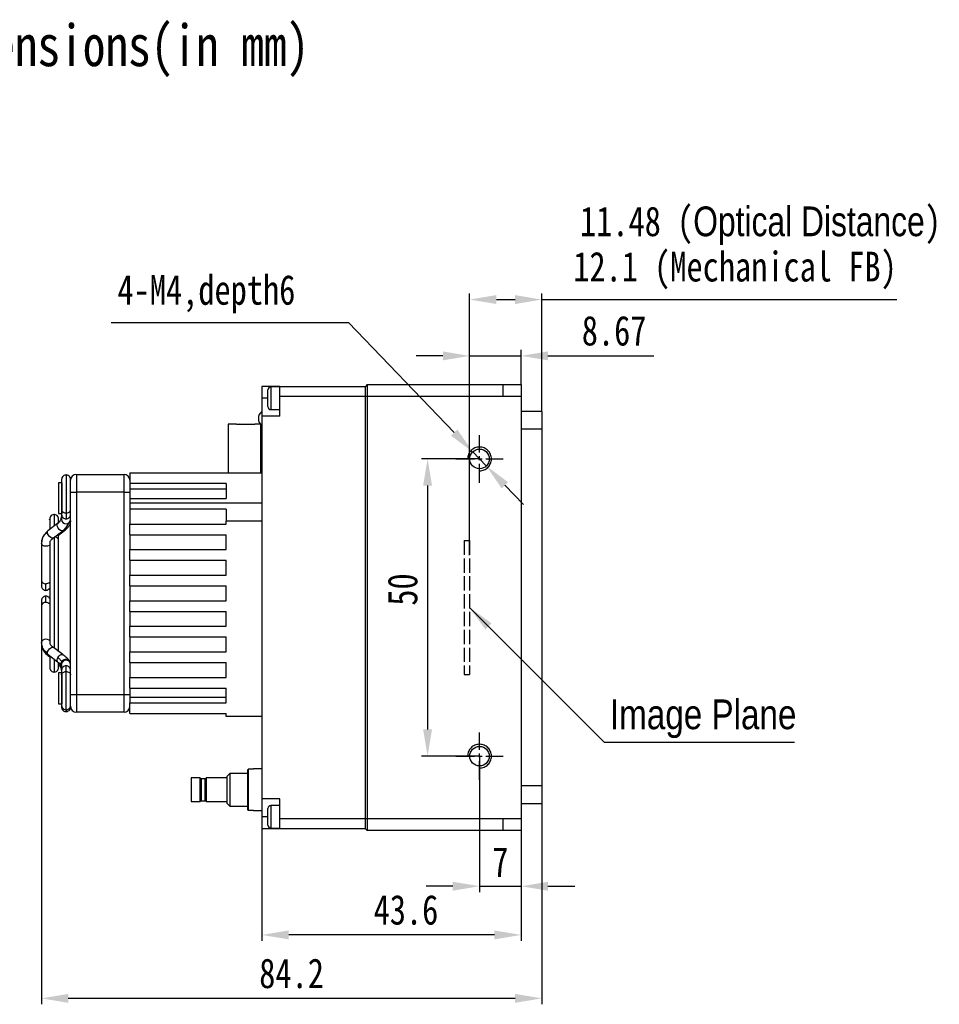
# Model space of a CAD drawing. Header units: millimetres. Extents: x 0 to 14789, y -1912 to 0.
# Tile 3 of 6: x 14552 to 14707, y -1781 to -1616. Entities that reach past the tile are written whole.
import ezdxf

# ---------------------------------------------------------------- set-up
doc = ezdxf.new("R2010")
doc.units = ezdxf.units.MM
for name, pattern in [('ACAD_ISO02W100', [15, 12, -3]), ('CENTER', [50.8, 31.75, -6.35, 6.35, -6.35]), ('CENTER2', [28.575, 19.05, -3.175, 3.175, -3.175])]:
    doc.linetypes.add(name, pattern=pattern)
doc.layers.get('0').update_dxf_attribs({"lineweight": 15})
for name, color, linetype, lineweight in [('粗实线', 7, 'Continuous', 50), ('细实线', 3, 'Continuous', 25), ('细点画线', 1, 'CENTER2', 25), ('细虚线', 2, 'ACAD_ISO02W100', 25)]:
    doc.layers.add(name, color=color, linetype=linetype, lineweight=lineweight)
doc.styles.add('iTek', font='txt', dxfattribs={"width": 0.8, "height": 5})
doc.dimstyles.new('iTek', dxfattribs={"dimscale": 0, "dimtxt": 5, "dimasz": 4.5, "dimexe": 1, "dimexo": 0, "dimgap": 1.5, "dimtad": 1, "dimtoh": 1, "dimdsep": 46, "dimtxsty": 'iTek', "dimcen": 4, "dimclrd": 256, "dimclre": 256, "dimclrt": 256, "dimazin": 2, "dimtfac": 1, "dimtmove": 0, "dimatfit": 3, "dimfxl": 1, "dimlwd": -1, "dimlwe": -1, "dimarcsym": 0})

# ---------------------------------------------------------------- blocks, each defined once
blk = doc.blocks.new('*D344')
at = {"layer": 'Defpoints', "color": 0, "linetype": 'CENTER'}
for p in [(14629.4, -1689.5), (14620.66, -1739.5), (14629.4, -1739.5)]:
    blk.add_point(p, dxfattribs=at)
at = {"layer": '细实线'}
for p, q in [((14629.4, -1689.5), (14619.66, -1689.5)), ((14620.66, -1694), (14620.66, -1735)), ((14629.4, -1739.5), (14619.66, -1739.5))]:
    blk.add_line(p, q, dxfattribs=at)
at = {"layer": '细实线', "linetype": 'CENTER'}
for points in [[(14619.91, -1694), (14621.41, -1694), (14620.66, -1689.5)], [(14619.91, -1735), (14621.41, -1735), (14620.66, -1739.5)]]:
    blk.add_solid(points, dxfattribs=at)
at = {"layer": '细实线', "linetype": 'CENTER', "insert": (14616.48, -1711.47), "char_height": 5, "attachment_point": 5, "rotation": 90, "style": 'iTek'}
blk.add_mtext('50', dxfattribs=at)
blk = doc.blocks.new('*D347')
at = {"layer": 'Defpoints', "color": 0, "linetype": 'CENTER'}
for p in [(14636.4, -1672.17), (14636.4, -1677), (14627.73, -1705.71)]:
    blk.add_point(p, dxfattribs=at)
at = {"layer": '细实线'}
for p, q in [((14623.23, -1672.17), (14618.73, -1672.17)), ((14627.73, -1705.71), (14627.73, -1671.17)), ((14627.73, -1672.17), (14636.4, -1672.17)), ((14636.4, -1677), (14636.4, -1671.17)), ((14640.9, -1672.17), (14658.69, -1672.17))]:
    blk.add_line(p, q, dxfattribs=at)
at = {"layer": '细实线', "linetype": 'CENTER'}
for points in [[(14623.23, -1671.42), (14623.23, -1672.92), (14627.73, -1672.17)], [(14640.9, -1671.42), (14640.9, -1672.92), (14636.4, -1672.17)]]:
    blk.add_solid(points, dxfattribs=at)
at = {"layer": '细实线', "linetype": 'CENTER', "insert": (14652.04, -1667.97), "char_height": 5, "attachment_point": 5, "style": 'iTek'}
blk.add_mtext('8.67', dxfattribs=at)
blk = doc.blocks.new('*D345')
at = {"layer": 'Defpoints', "color": 0, "linetype": 'CENTER'}
for p in [(14629.4, -1739.5), (14636.4, -1752), (14636.4, -1761.38)]:
    blk.add_point(p, dxfattribs=at)
at = {"layer": '细实线'}
for p, q in [((14629.4, -1739.5), (14629.4, -1762.38)), ((14636.4, -1752), (14636.4, -1762.38)), ((14624.9, -1761.38), (14620.4, -1761.38)), ((14629.4, -1761.38), (14636.4, -1761.38)), ((14640.9, -1761.38), (14645.4, -1761.38))]:
    blk.add_line(p, q, dxfattribs=at)
at = {"layer": '细实线', "linetype": 'CENTER'}
for points in [[(14624.9, -1760.63), (14624.9, -1762.13), (14629.4, -1761.38)], [(14640.9, -1760.63), (14640.9, -1762.13), (14636.4, -1761.38)]]:
    blk.add_solid(points, dxfattribs=at)
at = {"layer": '细实线', "linetype": 'CENTER', "insert": (14632.9, -1757.3), "char_height": 5, "attachment_point": 5, "style": 'iTek'}
blk.add_mtext('7', dxfattribs=at)
blk = doc.blocks.new('*D346')
at = {"layer": 'Defpoints', "color": 0, "linetype": 'CENTER'}
for p in [(14628.25, -1688.31), (14630.54, -1690.69)]:
    blk.add_point(p, dxfattribs=at)
at = {"layer": '细实线'}
for p, q in [((14567.46, -1666.55), (14607.33, -1666.55)), ((14607.33, -1666.55), (14625.13, -1685.07)), ((14630.54, -1690.69), (14628.25, -1688.31)), ((14633.66, -1693.94), (14636.78, -1697.18))]:
    blk.add_line(p, q, dxfattribs=at)
at = {"layer": '细实线', "linetype": 'CENTER'}
for points in [[(14625.67, -1684.55), (14624.59, -1685.59), (14628.25, -1688.31)], [(14634.2, -1693.42), (14633.12, -1694.46), (14630.54, -1690.69)]]:
    blk.add_solid(points, dxfattribs=at)
at = {"layer": '细实线', "linetype": 'CENTER', "insert": (14583.45, -1661.78), "char_height": 5, "attachment_point": 5, "style": 'iTek'}
blk.add_mtext('4-M4,depth6', dxfattribs=at)
blk = doc.blocks.new('*D350')
at = {"layer": 'Defpoints', "color": 0}
for p in [(14639.87, -1662.7), (14639.87, -1681.5), (14627.73, -1703.25)]:
    blk.add_point(p, dxfattribs=at)
at = {"layer": '细实线'}
for p, q in [((14627.73, -1703.25), (14627.73, -1661.7)), ((14632.23, -1662.7), (14635.37, -1662.7)), ((14639.87, -1681.5), (14639.87, -1661.7)), ((14639.87, -1662.7), (14699.61, -1662.7))]:
    blk.add_line(p, q, dxfattribs=at)
for points in [[(14632.23, -1661.95), (14632.23, -1663.45), (14627.73, -1662.7)], [(14635.37, -1661.95), (14635.37, -1663.45), (14639.87, -1662.7)]]:
    blk.add_solid(points, dxfattribs=at)
at = {"layer": '细实线', "insert": (14672.37, -1657.82), "char_height": 5, "attachment_point": 5, "style": 'iTek'}
blk.add_mtext('12.1 (Mechanical FB)', dxfattribs=at)
blk = doc.blocks.new('*D348')
at = {"layer": 'Defpoints', "color": 0}
for p in [(14592.8, -1751.7), (14636.4, -1752), (14592.8, -1769.57)]:
    blk.add_point(p, dxfattribs=at)
at = {"layer": '细实线'}
for p, q in [((14592.8, -1751.7), (14592.8, -1770.57)), ((14636.4, -1752), (14636.4, -1770.57)), ((14631.9, -1769.57), (14597.3, -1769.57))]:
    blk.add_line(p, q, dxfattribs=at)
for points in [[(14597.3, -1768.82), (14597.3, -1770.32), (14592.8, -1769.57)], [(14631.9, -1768.82), (14631.9, -1770.32), (14636.4, -1769.57)]]:
    blk.add_solid(points, dxfattribs=at)
at = {"layer": '细实线', "insert": (14617.02, -1765.38), "char_height": 5, "attachment_point": 5, "style": 'iTek'}
blk.add_mtext('43.6', dxfattribs=at)
blk = doc.blocks.new('*D349')
at = {"layer": 'Defpoints', "color": 0}
for p in [(14555.7, -1714.28), (14639.87, -1747.5), (14555.7, -1780.24)]:
    blk.add_point(p, dxfattribs=at)
at = {"layer": '细实线'}
for p, q in [((14555.7, -1714.28), (14555.7, -1781.24)), ((14639.87, -1747.5), (14639.87, -1781.24)), ((14635.37, -1780.24), (14560.2, -1780.24))]:
    blk.add_line(p, q, dxfattribs=at)
for points in [[(14560.2, -1779.49), (14560.2, -1780.99), (14555.7, -1780.24)], [(14635.37, -1779.49), (14635.37, -1780.99), (14639.87, -1780.24)]]:
    blk.add_solid(points, dxfattribs=at)
at = {"layer": '细实线', "insert": (14597.78, -1776.06), "char_height": 5, "attachment_point": 5, "style": 'iTek'}
blk.add_mtext('84.2', dxfattribs=at)

msp = doc.modelspace()

# ---------------------------------------------------------------- linework, layer by layer
at = {"color": 7, "linetype": 'Continuous', "lineweight": 30}
for centre in [(14629.395, -1689.502), (14629.395, -1689.502), (14629.395, -1689.502), (14629.395, -1689.502), (14629.395, -1739.502), (14629.395, -1739.502), (14629.395, -1739.502), (14629.395, -1739.502)]:
    msp.add_circle(centre, 1.65, dxfattribs=at)
at = {"layer": '粗实线', "lineweight": 30}
for p, q in [((14595.795, -1677.302), (14592.795, -1677.302)), ((14592.795, -1677.302), (14592.795, -1679.302)), ((14595.795, -1677.402), (14594.295, -1677.402)), ((14594.295, -1677.402), (14594.295, -1681.202)), ((14595.795, -1677.302), (14610.195, -1677.302)), ((14595.795, -1679.002), (14595.795, -1677.302)), ((14610.495, -1677.002), (14610.195, -1677.302)), ((14610.195, -1679.002), (14610.195, -1677.302)), ((14610.495, -1677.002), (14610.495, -1679.002)), ((14610.495, -1677.002), (14633.395, -1677.002)), ((14633.395, -1679.002), (14633.395, -1677.002)), ((14633.395, -1677.002), (14636.395, -1677.002)), ((14636.395, -1677.002), (14636.395, -1679.002)), ((14592.795, -1679.302), (14592.795, -1682.302)), ((14593.795, -1679.302), (14592.795, -1679.302)), ((14593.795, -1680.702), (14593.795, -1677.902)), ((14595.795, -1682.302), (14595.795, -1679.002)), ((14610.195, -1679.002), (14595.795, -1679.002)), ((14610.195, -1750.002), (14610.195, -1679.002)), ((14610.495, -1679.002), (14610.195, -1679.002)), ((14610.495, -1679.002), (14610.495, -1750.002)), ((14633.395, -1679.002), (14610.495, -1679.002)), ((14636.395, -1679.002), (14633.395, -1679.002)), ((14636.395, -1679.002), (14636.395, -1750.002)), ((14592.795, -1682.302), (14592.795, -1746.702)), ((14595.795, -1682.302), (14592.795, -1682.302)), ((14594.295, -1681.202), (14595.795, -1681.202)), ((14639.865, -1681.502), (14636.395, -1681.502)), ((14639.865, -1681.502), (14639.865, -1684.502)), ((14588.495, -1683.637), (14587.095, -1683.637)), ((14587.095, -1683.637), (14587.095, -1691.852)), ((14588.495, -1683.701), (14588.495, -1683.637)), ((14591.595, -1683.701), (14588.495, -1683.701)), ((14592.522, -1683.637), (14591.595, -1683.637)), ((14591.595, -1683.637), (14591.595, -1683.701)), ((14592.595, -1691.852), (14592.595, -1683.722)), ((14639.865, -1684.502), (14636.395, -1684.502)), ((14639.865, -1684.502), (14639.865, -1744.502)), ((14559.845, -1692.202), (14559.845, -1698.579)), ((14561.595, -1692.102), (14561.595, -1695.102)), ((14561.595, -1692.102), (14569.595, -1692.102)), ((14569.595, -1695.102), (14569.595, -1692.102)), ((14570.595, -1691.852), (14570.595, -1693.652)), ((14570.595, -1691.852), (14592.795, -1691.852)), ((14559.095, -1693.502), (14558.595, -1693.502)), ((14558.595, -1693.502), (14558.595, -1698.702)), ((14559.095, -1692.952), (14559.095, -1698.051)), ((14559.145, -1693.502), (14559.145, -1698.702)), ((14560.595, -1693.102), (14560.595, -1692.952)), ((14560.595, -1695.102), (14560.595, -1693.102)), ((14570.595, -1693.652), (14570.595, -1695.102)), ((14586.795, -1693.652), (14570.595, -1693.652)), ((14586.795, -1693.652), (14586.795, -1696.152)), ((14560.595, -1727.013), (14560.595, -1695.102)), ((14560.595, -1695.102), (14561.595, -1695.102)), ((14561.595, -1695.102), (14561.595, -1729.102)), ((14569.595, -1695.102), (14561.595, -1695.102)), ((14569.595, -1729.102), (14569.595, -1695.102)), ((14569.595, -1695.102), (14570.595, -1695.102)), ((14586.795, -1694.602), (14570.595, -1694.602)), ((14570.595, -1695.102), (14570.595, -1696.152)), ((14570.595, -1696.152), (14586.795, -1696.152)), ((14570.595, -1696.152), (14570.595, -1696.952)), ((14570.595, -1696.952), (14570.595, -1697.952)), ((14592.795, -1696.952), (14570.595, -1696.952)), ((14557.845, -1698.852), (14557.845, -1700.815)), ((14558.595, -1698.702), (14559.145, -1698.702)), ((14559.095, -1698.842), (14559.095, -1699.699)), ((14559.145, -1698.702), (14559.177, -1698.671)), ((14570.595, -1697.952), (14570.595, -1700.452)), ((14586.795, -1697.952), (14570.595, -1697.952)), ((14586.795, -1697.952), (14586.795, -1699.952)), ((14558.417, -1700.38), (14556.802, -1701.609)), ((14558.595, -1700.205), (14558.595, -1699.602)), ((14560.595, -1700.086), (14560.595, -1700.101)), ((14570.595, -1702.252), (14570.595, -1700.452)), ((14570.595, -1700.452), (14586.795, -1700.452)), ((14586.795, -1700.452), (14586.795, -1699.952)), ((14592.795, -1699.952), (14586.795, -1699.952)), ((14557.711, -1702.803), (14559.325, -1701.573)), ((14558.595, -1702.327), (14559.32, -1701.785)), ((14558.595, -1703.182), (14558.595, -1702.129)), ((14559.325, -1701.573), (14559.289, -1701.595)), ((14559.36, -1701.54), (14559.325, -1701.573)), ((14570.595, -1702.252), (14570.595, -1704.752)), ((14570.595, -1702.252), (14586.795, -1702.252)), ((14586.795, -1704.752), (14586.795, -1702.252)), ((14555.758, -1703.402), (14555.695, -1703.67)), ((14555.695, -1703.67), (14555.695, -1709.961)), ((14557.095, -1703.522), (14557.095, -1720.509)), ((14557.563, -1702.96), (14557.711, -1702.802)), ((14557.845, -1702.7), (14557.845, -1721.318)), ((14558.595, -1721.878), (14558.595, -1703.182)), ((14570.595, -1706.552), (14570.595, -1704.752)), ((14570.595, -1704.752), (14586.795, -1704.752)), ((14570.595, -1706.552), (14570.595, -1709.052)), ((14570.595, -1706.552), (14586.795, -1706.552)), ((14586.795, -1709.052), (14586.795, -1706.552)), ((14570.595, -1710.852), (14570.595, -1709.052)), ((14570.595, -1709.052), (14586.795, -1709.052)), ((14555.695, -1709.961), (14555.695, -1710.001)), ((14556.445, -1711.61), (14556.445, -1710.486)), ((14570.595, -1710.852), (14570.595, -1713.352)), ((14570.595, -1710.852), (14586.795, -1710.852)), ((14586.795, -1713.352), (14586.795, -1710.852)), ((14556.445, -1713.668), (14556.445, -1712.595)), ((14570.595, -1715.152), (14570.595, -1713.352)), ((14570.595, -1713.352), (14586.795, -1713.352)), ((14555.695, -1714.204), (14555.695, -1720.377)), ((14570.595, -1715.152), (14570.595, -1717.652)), ((14570.595, -1715.152), (14586.795, -1715.152)), ((14586.795, -1717.652), (14586.795, -1715.152)), ((14570.595, -1719.452), (14570.595, -1717.652)), ((14570.595, -1717.652), (14586.795, -1717.652)), ((14555.695, -1720.377), (14555.695, -1720.535)), ((14555.758, -1720.64), (14555.695, -1720.377)), ((14555.695, -1720.535), (14555.708, -1720.632)), ((14555.695, -1720.535), (14555.717, -1720.684)), ((14570.595, -1719.452), (14570.595, -1721.952)), ((14570.595, -1719.452), (14586.795, -1719.452)), ((14586.795, -1721.952), (14586.795, -1719.452)), ((14556.808, -1722.415), (14558.422, -1723.621)), ((14557.706, -1721.213), (14557.554, -1721.055)), ((14559.32, -1722.419), (14557.706, -1721.213)), ((14570.595, -1723.752), (14570.595, -1721.952)), ((14570.595, -1721.952), (14586.795, -1721.952)), ((14556.802, -1722.596), (14557.095, -1722.819)), ((14557.095, -1722.609), (14557.095, -1724.602)), ((14557.845, -1723.19), (14557.845, -1725.352)), ((14559.095, -1724.104), (14559.095, -1725.046)), ((14559.184, -1723.762), (14559.114, -1723.579)), ((14570.595, -1723.752), (14570.595, -1726.252)), ((14570.595, -1723.752), (14586.795, -1723.752)), ((14586.795, -1726.252), (14586.795, -1723.752)), ((14559.145, -1725.502), (14558.595, -1725.502)), ((14558.595, -1725.502), (14558.595, -1730.702)), ((14559.027, -1724.789), (14559.096, -1725.354)), ((14559.145, -1725.502), (14559.145, -1730.702)), ((14559.845, -1731.701), (14559.845, -1725.274)), ((14559.095, -1725.808), (14559.095, -1730.951)), ((14560.595, -1728.888), (14560.595, -1727.013)), ((14570.595, -1728.052), (14570.595, -1726.252)), ((14570.595, -1726.252), (14586.795, -1726.252)), ((14560.595, -1729.102), (14560.595, -1728.888)), ((14570.595, -1728.052), (14570.595, -1729.102)), ((14570.595, -1728.052), (14586.795, -1728.052)), ((14586.795, -1730.552), (14586.795, -1728.052)), ((14558.595, -1730.702), (14559.095, -1730.702)), ((14560.595, -1729.102), (14561.595, -1729.102)), ((14560.595, -1731.102), (14560.595, -1729.102)), ((14561.595, -1729.102), (14561.595, -1732.102)), ((14561.595, -1729.102), (14569.595, -1729.102)), ((14569.595, -1732.102), (14569.595, -1729.102)), ((14569.595, -1729.102), (14570.595, -1729.102)), ((14570.595, -1729.102), (14570.595, -1730.552)), ((14570.595, -1729.602), (14586.795, -1729.602)), ((14570.595, -1732.352), (14570.595, -1730.552)), ((14570.595, -1730.552), (14586.795, -1730.552)), ((14559.095, -1730.951), (14559.095, -1731.253)), ((14559.845, -1731.696), (14559.845, -1732.003)), ((14569.595, -1732.102), (14561.595, -1732.102)), ((14570.595, -1732.352), (14586.795, -1732.352)), ((14586.795, -1732.852), (14586.795, -1732.352)), ((14592.795, -1732.852), (14586.795, -1732.852)), ((14590.395, -1741.789), (14590.495, -1741.688)), ((14590.395, -1748.515), (14590.395, -1741.789)), ((14590.495, -1741.688), (14590.495, -1748.617)), ((14591.395, -1741.688), (14590.495, -1741.688)), ((14592.795, -1741.652), (14591.395, -1741.652)), ((14591.395, -1741.688), (14591.395, -1741.652)), ((14582.395, -1743.152), (14580.895, -1743.152)), ((14580.895, -1743.152), (14580.895, -1747.152)), ((14582.395, -1747.152), (14582.395, -1743.152)), ((14583.245, -1743.302), (14582.545, -1743.302)), ((14582.545, -1743.302), (14582.545, -1745.152)), ((14583.245, -1745.152), (14583.245, -1743.302)), ((14586.895, -1743.152), (14583.395, -1743.152)), ((14583.395, -1743.152), (14583.395, -1747.152)), ((14587.395, -1742.402), (14586.895, -1742.902)), ((14586.895, -1742.902), (14586.895, -1747.402)), ((14590.395, -1742.402), (14587.395, -1742.402)), ((14587.395, -1742.402), (14587.395, -1747.902)), ((14582.545, -1745.152), (14582.545, -1747.002)), ((14583.245, -1747.002), (14583.245, -1745.152)), ((14639.865, -1744.502), (14636.395, -1744.502)), ((14639.865, -1744.502), (14639.865, -1747.502)), ((14580.895, -1747.152), (14582.395, -1747.152)), ((14582.545, -1747.002), (14583.245, -1747.002)), ((14583.395, -1747.152), (14586.895, -1747.152)), ((14595.795, -1746.702), (14592.795, -1746.702)), ((14592.795, -1746.702), (14592.795, -1749.702)), ((14595.795, -1750.002), (14595.795, -1746.702)), ((14586.895, -1747.402), (14587.395, -1747.902)), ((14587.395, -1747.902), (14590.395, -1747.902)), ((14590.495, -1748.617), (14590.395, -1748.515)), ((14591.395, -1748.617), (14590.495, -1748.617)), ((14591.395, -1748.652), (14591.395, -1748.617)), ((14591.395, -1748.652), (14592.795, -1748.652)), ((14593.795, -1749.702), (14593.795, -1748.302)), ((14595.795, -1747.802), (14594.295, -1747.802)), ((14594.295, -1747.802), (14594.295, -1749.702)), ((14639.865, -1747.502), (14636.395, -1747.502)), ((14592.795, -1749.702), (14592.795, -1751.702)), ((14593.795, -1749.702), (14592.795, -1749.702)), ((14593.795, -1751.102), (14593.795, -1749.702)), ((14594.295, -1749.702), (14594.295, -1751.602)), ((14595.795, -1750.002), (14610.195, -1750.002)), ((14595.795, -1751.702), (14595.795, -1750.002)), ((14610.195, -1750.002), (14610.495, -1750.002)), ((14610.195, -1751.702), (14610.195, -1750.002)), ((14610.495, -1750.002), (14633.395, -1750.002)), ((14610.495, -1750.002), (14610.495, -1752.002)), ((14633.395, -1750.002), (14636.395, -1750.002)), ((14633.395, -1752.002), (14633.395, -1750.002)), ((14636.395, -1750.002), (14636.395, -1752.002)), ((14595.795, -1751.702), (14592.795, -1751.702)), ((14594.295, -1751.602), (14595.795, -1751.602)), ((14610.195, -1751.702), (14595.795, -1751.702)), ((14610.195, -1751.702), (14610.495, -1752.002)), ((14633.395, -1752.002), (14610.495, -1752.002)), ((14636.395, -1752.002), (14633.395, -1752.002))]:
    msp.add_line(p, q, dxfattribs=at)
at = {"layer": '粗实线', "lineweight": 30, "flags": 128}
for points in [[(14559.289, -1701.595), (14559.122, -1701.611), (14558.917, -1701.531), (14558.705, -1701.366), (14558.518, -1701.142), (14558.385, -1700.893), (14558.326, -1700.656), (14558.35, -1700.468), (14558.417, -1700.38)], [(14560.566, -1699.899), (14560.592, -1700.03), (14560.595, -1700.086)], [(14556.709, -1701.84), (14556.751, -1701.667), (14556.802, -1701.609)], [(14557.711, -1702.803), (14557.644, -1702.836), (14557.466, -1702.831), (14557.257, -1702.731), (14557.047, -1702.551), (14556.87, -1702.319), (14556.751, -1702.069), (14556.709, -1701.84)], [(14557.095, -1703.932), (14556.976, -1704.042), (14556.732, -1704.156), (14556.445, -1704.196), (14556.158, -1704.156), (14555.915, -1704.042), (14555.753, -1703.871), (14555.695, -1703.67)], [(14557.095, -1720.11), (14556.976, -1719.998), (14556.732, -1719.882), (14556.445, -1719.842), (14556.158, -1719.882), (14555.915, -1719.998), (14555.753, -1720.172), (14555.695, -1720.377)], [(14556.709, -1722.173), (14556.751, -1721.941), (14556.87, -1721.689), (14557.047, -1721.457), (14557.257, -1721.278), (14557.466, -1721.182), (14557.644, -1721.181), (14557.706, -1721.213)], [(14556.808, -1722.415), (14556.751, -1722.351), (14556.709, -1722.173)], [(14558.453, -1722.949), (14558.62, -1722.709), (14558.825, -1722.517), (14559.037, -1722.401), (14559.224, -1722.379), (14559.319, -1722.419)], [(14558.418, -1723.618), (14558.385, -1723.585), (14558.326, -1723.423), (14558.35, -1723.2), (14558.453, -1722.949)], [(14558.595, -1723.866), (14558.62, -1723.863), (14558.683, -1723.847)], [(14559.095, -1724.104), (14559.099, -1724.033), (14559.184, -1723.762)]]:
    msp.add_lwpolyline(points, dxfattribs=at)
at = {"layer": '粗实线', "lineweight": 30}
for centre in [(14629.395, -1689.502), (14629.395, -1689.502), (14629.395, -1739.502), (14629.395, -1739.502)]:
    msp.add_circle(centre, 1.65, dxfattribs=at)
for centre, radius, start, end in [((14594.295, -1677.902), 0.5, 90, 180), ((14594.295, -1680.702), 0.5, 180, 270), ((14593.695, -1682.702), 1.5, 126.8699, 233.1301), ((14588.995, -1684.262), 0.6, 69.22209, 110.77791), ((14561.595, -1693.102), 1, 90, 180), ((14569.595, -1693.102), 1, 0, 90), ((14559.83, -1698.831), 0.734, 180.48668, 271.22235), ((14559.863, -1698.833), 0.732, 268.5986, 359.28805), ((14559.832, -1699.685), 0.737, 181.08653, 271.0471), ((14557.429, -1699.201), 3.032, 307.84478, 338.17477), ((14559.859, -1699.685), 0.737, 268.95318, 358.91347), ((14559.107, -1701.554), 0.315, 312.55029, 11.16295), ((14556.35, -1709.825), 0.669, 191.77048, 278.21439), ((14556.487, -1709.654), 0.833, 267.15392, 316.93972), ((14556.353, -1714.332), 0.671, 82.11546, 168.91924), ((14556.485, -1714.493), 0.826, 42.38516, 92.76358), ((14556.959, -1722.331), 0.307, 239.16203, 292.39494), ((14559.843, -1724.124), 0.752, 1.49763, 151.28068), ((14559.832, -1725.056), 0.736, 88.94035, 179.6402), ((14559.861, -1725.054), 0.734, 0.61098, 91.21287), ((14561.595, -1731.102), 1, 180, 270), ((14569.595, -1731.102), 1, 270, 0), ((14582.545, -1743.152), 0.15, 180, 270), ((14583.245, -1743.152), 0.15, 270, 0), ((14582.545, -1747.152), 0.15, 90, 180), ((14583.245, -1747.152), 0.15, 0, 90), ((14594.295, -1748.302), 0.5, 90, 180), ((14594.295, -1751.102), 0.5, 180, 270)]:
    msp.add_arc(centre, radius, start, end, dxfattribs=at)
for points, knots in [([(14559.92, -1692.206), (14559.82, -1692.208), (14559.61, -1692.211), (14559.327, -1692.38), (14559.132, -1692.644), (14559.107, -1692.852), (14559.095, -1692.952)], [0, 0, 0, 0, 0.2387692, 0.500001, 0.7612299, 1, 1, 1, 1]), ([(14560.595, -1692.952), (14560.584, -1692.852), (14560.559, -1692.644), (14560.363, -1692.38), (14560.081, -1692.211), (14559.871, -1692.208), (14559.771, -1692.206)], [0, 0, 0, 0, 0.2387698, 0.5000009, 0.7612305, 1, 1, 1, 1]), ([(14557.92, -1698.856), (14557.82, -1698.858), (14557.61, -1698.861), (14557.327, -1699.033), (14557.133, -1699.284), (14557.053, -1699.966), (14557.112, -1699.494), (14557.091, -1699.835), (14557.097, -1700.05), (14557.095, -1700.43), (14557.095, -1700.867), (14557.095, -1701.221), (14557.095, -1701.386)], [0, 0, 0, 0, 0.0371211, 0.0777343, 0.1183471, 0.1554684, 0.2994741, 0.44348, 0.5874855, 0.7314912, 0.8754971, 1, 1, 1, 1]), ([(14558.595, -1699.602), (14558.584, -1699.503), (14558.559, -1699.294), (14558.363, -1699.03), (14558.081, -1698.861), (14557.871, -1698.858), (14557.771, -1698.856)], [0, 0, 0, 0, 0.2387706, 0.50000113, 0.76123039, 1, 1, 1, 1]), ([(14559.096, -1698.851), (14559.087, -1699.01), (14559.069, -1699.33), (14558.92, -1699.764), (14558.696, -1700.143), (14558.486, -1700.324), (14558.383, -1700.413)], [0, 0, 0, 0, 0.24952523, 0.50329959, 0.75539426, 1, 1, 1, 1]), ([(14559.101, -1698.033), (14559.099, -1698.04), (14559.076, -1698.115), (14559.146, -1698.27), (14559.316, -1698.446), (14559.573, -1698.559), (14559.757, -1698.572), (14559.845, -1698.579)], [0, 0, 0, 0, 0.0242091, 0.271839, 0.5427587, 0.7792853, 1, 1, 1, 1]), ([(14559.095, -1698.053), (14559.095, -1698.229), (14559.095, -1698.58), (14559.095, -1698.755), (14559.095, -1698.842)], [0, 0, 0, 0, 0.49999961, 1, 1, 1, 1]), ([(14559.845, -1698.579), (14559.934, -1698.572), (14560.117, -1698.559), (14560.375, -1698.446), (14560.544, -1698.27), (14560.615, -1698.12), (14560.595, -1698.052), (14560.595, -1698.051)], [0, 0, 0, 0, 0.2254571, 0.4670633, 0.7438059, 0.996756, 1, 1, 1, 1]), ([(14559.845, -1698.579), (14559.845, -1698.822), (14559.845, -1699.258), (14559.845, -1699.471), (14559.845, -1699.565)], [0, 0, 0, 0, 0.5599998, 1, 1, 1, 1]), ([(14559.319, -1701.786), (14559.513, -1701.633), (14559.893, -1701.335), (14560.29, -1700.9), (14560.548, -1700.491), (14560.58, -1700.216), (14560.595, -1700.086)], [0, 0, 0, 0, 0.2752173, 0.538051, 0.7812859, 1, 1, 1, 1]), ([(14559.359, -1701.54), (14559.538, -1701.377), (14559.898, -1701.048), (14560.209, -1700.585), (14560.301, -1700.291), (14560.315, -1700.247)], [0, 0, 0, 0, 0.45444343, 0.918707, 1, 1, 1, 1]), ([(14556.802, -1701.61), (14556.548, -1701.842), (14556.147, -1702.21), (14555.817, -1702.855), (14555.748, -1703.229), (14555.712, -1703.423)], [0, 0, 0, 0, 0.4553796, 0.7188012, 1, 1, 1, 1]), ([(14556.709, -1701.84), (14556.544, -1701.984), (14556.209, -1702.275), (14555.847, -1702.805), (14555.788, -1703.198), (14555.758, -1703.402)], [0, 0, 0, 0, 0.3218553, 0.6494142, 1, 1, 1, 1]), ([(14557.545, -1702.943), (14557.526, -1702.962), (14557.469, -1703.023), (14557.352, -1703.125), (14557.224, -1703.258), (14557.129, -1703.395), (14557.089, -1703.511), (14557.1, -1703.55), (14557.104, -1703.562)], [0, 0, 0, 0, 0.085425, 0.2648189, 0.4635701, 0.6776912, 0.8962086, 1, 1, 1, 1]), ([(14558.588, -1703.206), (14558.591, -1703.197), (14558.615, -1703.12), (14558.545, -1702.959), (14558.375, -1702.78), (14558.117, -1702.665), (14557.934, -1702.652), (14557.845, -1702.645)], [0, 0, 0, 0, 0.0296252, 0.2758804, 0.5452994, 0.7805104, 1, 1, 1, 1]), ([(14555.695, -1709.961), (14555.695, -1710.085), (14555.695, -1710.34), (14555.695, -1710.621), (14555.695, -1710.818), (14555.695, -1710.846), (14555.695, -1710.86)], [0, 0, 0, 0, 0.2330319, 0.4800228, 0.7372821, 1, 1, 1, 1]), ([(14555.695, -1710.86), (14555.705, -1710.953), (14555.72, -1711.096), (14555.811, -1711.269), (14555.907, -1711.39), (14556.027, -1711.488), (14556.202, -1711.584), (14556.35, -1711.6), (14556.445, -1711.61)], [0, 0, 0, 0, 0.23559753, 0.36335162, 0.49457664, 0.62659328, 0.75662851, 1, 1, 1, 1]), ([(14556.445, -1711.61), (14556.541, -1711.6), (14556.688, -1711.584), (14556.865, -1711.488), (14556.983, -1711.389), (14557.061, -1711.299), (14557.089, -1711.241), (14557.095, -1711.228)], [0, 0, 0, 0, 0.36197232, 0.55537438, 0.75172343, 0.94689214, 1, 1, 1, 1]), ([(14556.445, -1712.595), (14556.35, -1712.605), (14556.202, -1712.621), (14556.027, -1712.717), (14555.907, -1712.815), (14555.811, -1712.936), (14555.72, -1713.109), (14555.705, -1713.252), (14555.695, -1713.345)], [0, 0, 0, 0, 0.2433715, 0.3734066, 0.5054234, 0.6366485, 0.7644025, 1, 1, 1, 1]), ([(14555.695, -1713.348), (14555.695, -1713.358), (14555.695, -1713.378), (14555.695, -1713.562), (14555.695, -1713.832), (14555.695, -1714.082), (14555.695, -1714.204)], [0, 0, 0, 0, 0.2537857, 0.5141614, 0.7641443, 1, 1, 1, 1]), ([(14557.095, -1712.977), (14557.089, -1712.964), (14557.061, -1712.905), (14556.983, -1712.816), (14556.865, -1712.717), (14556.688, -1712.621), (14556.541, -1712.605), (14556.445, -1712.595)], [0, 0, 0, 0, 0.0531078, 0.2482766, 0.4446257, 0.6380277, 1, 1, 1, 1]), ([(14555.708, -1720.632), (14555.732, -1720.846), (14555.778, -1721.255), (14556.104, -1721.947), (14556.536, -1722.348), (14556.802, -1722.595)], [0, 0, 0, 0, 0.2976766, 0.5672731, 1, 1, 1, 1]), ([(14555.712, -1720.62), (14555.748, -1720.812), (14555.818, -1721.183), (14556.149, -1721.822), (14556.552, -1722.185), (14556.807, -1722.414)], [0, 0, 0, 0, 0.2814085, 0.5449343, 1, 1, 1, 1]), ([(14556.709, -1722.173), (14556.544, -1722.032), (14556.209, -1721.746), (14555.847, -1721.225), (14555.788, -1720.839), (14555.758, -1720.64)], [0, 0, 0, 0, 0.321731, 0.6491637, 1, 1, 1, 1]), ([(14557.101, -1720.462), (14557.1, -1720.465), (14557.088, -1720.486), (14557.104, -1720.568), (14557.165, -1720.691), (14557.282, -1720.833), (14557.423, -1720.959), (14557.504, -1721.041), (14557.536, -1721.073)], [0, 0, 0, 0, 0.0382471, 0.2235188, 0.4266257, 0.6420333, 0.8602144, 1, 1, 1, 1]), ([(14560.383, -1723.454), (14560.261, -1723.292), (14560.021, -1722.974), (14559.551, -1722.602), (14559.319, -1722.419)], [0, 0, 0, 0, 0.5073652, 1, 1, 1, 1]), ([(14557.771, -1725.349), (14557.871, -1725.347), (14558.081, -1725.344), (14558.364, -1725.173), (14558.558, -1724.92), (14558.648, -1724.155), (14558.574, -1724.732), (14558.601, -1724.261), (14558.595, -1724.035), (14558.595, -1723.851), (14558.595, -1723.829)], [0, 0, 0, 0, 0.05245445, 0.10984296, 0.16723175, 0.2196864, 0.46821831, 0.71675024, 0.9652825, 1, 1, 1, 1]), ([(14558.423, -1723.622), (14558.592, -1723.754), (14558.924, -1724.014), (14559.057, -1724.183), (14559.122, -1724.266)], [0, 0, 0, 0, 0.5086654, 1, 1, 1, 1]), ([(14559.114, -1723.579), (14559.044, -1723.487), (14558.903, -1723.304), (14558.603, -1723.068), (14558.453, -1722.949)], [0, 0, 0, 0, 0.4999999, 1, 1, 1, 1]), ([(14558.595, -1724.002), (14558.692, -1724.094), (14558.935, -1724.325), (14559.047, -1724.668), (14559.114, -1724.876)], [0, 0, 0, 0, 0.3949043, 1, 1, 1, 1]), ([(14558.595, -1724.02), (14558.661, -1724.083), (14558.869, -1724.282), (14558.963, -1724.583), (14559.027, -1724.789)], [0, 0, 0, 0, 0.3156193, 1, 1, 1, 1]), ([(14559.089, -1724.169), (14559.072, -1724.141), (14559.01, -1724.038), (14559.014, -1723.82), (14559.082, -1723.658), (14559.114, -1723.579)], [0, 0, 0, 0, 0.1665183, 0.5976688, 1, 1, 1, 1]), ([(14559.114, -1723.579), (14559.164, -1723.507), (14559.267, -1723.357), (14559.523, -1723.199), (14559.825, -1723.139), (14560.111, -1723.205), (14560.306, -1723.322), (14560.357, -1723.433), (14560.37, -1723.462)], [0, 0, 0, 0, 0.1684394, 0.3489439, 0.5556982, 0.7446749, 0.9336544, 1, 1, 1, 1]), ([(14560.564, -1723.909), (14560.56, -1723.871), (14560.54, -1723.706), (14560.452, -1723.564), (14560.383, -1723.454)], [0, 0, 0, 0, 0.2268209, 1, 1, 1, 1]), ([(14557.095, -1724.602), (14557.107, -1724.702), (14557.132, -1724.911), (14557.327, -1725.175), (14557.61, -1725.343), (14557.82, -1725.347), (14557.92, -1725.349)], [0, 0, 0, 0, 0.2387708, 0.4999992, 0.7612307, 1, 1, 1, 1]), ([(14559.098, -1725.819), (14559.097, -1725.816), (14559.076, -1725.744), (14559.147, -1725.588), (14559.316, -1725.409), (14559.573, -1725.294), (14559.757, -1725.281), (14559.845, -1725.274)], [0, 0, 0, 0, 0.01191966, 0.26266818, 0.53700065, 0.77650608, 1, 1, 1, 1]), ([(14559.095, -1725.046), (14559.095, -1725.129), (14559.095, -1725.294), (14559.095, -1725.638), (14559.095, -1725.809)], [0, 0, 0, 0, 0.50000041, 1, 1, 1, 1]), ([(14559.845, -1725.274), (14559.845, -1725.036), (14559.845, -1724.61), (14559.845, -1724.408), (14559.845, -1724.319)], [0, 0, 0, 0, 0.5600012, 1, 1, 1, 1]), ([(14559.845, -1725.274), (14559.934, -1725.281), (14560.117, -1725.294), (14560.375, -1725.409), (14560.545, -1725.588), (14560.615, -1725.745), (14560.593, -1725.819), (14560.591, -1725.824)], [0, 0, 0, 0, 0.2222814, 0.4604848, 0.7333308, 0.9827184, 1, 1, 1, 1]), ([(14559.095, -1730.951), (14559.107, -1731.05), (14559.132, -1731.259), (14559.327, -1731.523), (14559.61, -1731.692), (14559.82, -1731.695), (14559.92, -1731.697)], [0, 0, 0, 0, 0.2387702, 0.4999994, 0.7612306, 1, 1, 1, 1]), ([(14559.095, -1731.253), (14559.107, -1731.352), (14559.132, -1731.561), (14559.327, -1731.825), (14559.61, -1731.994), (14559.82, -1731.997), (14559.92, -1731.999)], [0, 0, 0, 0, 0.2387702, 0.4999994, 0.7612306, 1, 1, 1, 1]), ([(14559.771, -1731.697), (14559.871, -1731.695), (14560.081, -1731.692), (14560.363, -1731.523), (14560.559, -1731.259), (14560.584, -1731.05), (14560.595, -1730.951)], [0, 0, 0, 0, 0.23876972, 0.49999875, 0.76123001, 1, 1, 1, 1]), ([(14559.771, -1731.999), (14559.871, -1731.998), (14560.081, -1731.995), (14560.364, -1731.818), (14560.556, -1731.586), (14560.606, -1731.169), (14560.593, -1731.267), (14560.596, -1731.192), (14560.595, -1731.145), (14560.595, -1731.109), (14560.595, -1731.102)], [0, 0, 0, 0, 0.1351845, 0.2830847, 0.4309863, 0.5661709, 0.7017485, 0.8373261, 0.9729037, 1, 1, 1, 1])]:
    msp.add_open_spline(points, degree=3, knots=knots, dxfattribs=at)
at = {"layer": '细实线', "linetype": 'CENTER'}
for centre in [(14629.395, -1689.502), (14629.395, -1739.502)]:
    msp.add_arc(centre, 2, 270, 180, dxfattribs=at)
at = {"layer": '细点画线', "linetype": 'CENTER', "ltscale": 0.1}
for p, q in [((14629.395, -1693.502), (14629.395, -1685.502)), ((14625.395, -1689.502), (14633.395, -1689.502)), ((14629.395, -1743.502), (14629.395, -1735.502)), ((14625.395, -1739.502), (14633.395, -1739.502))]:
    msp.add_line(p, q, dxfattribs=at)
at = {"layer": '细虚线', "ltscale": 0.2}
for p, q in [((14626.824, -1703.252), (14627.725, -1703.252)), ((14626.824, -1703.252), (14626.824, -1725.752)), ((14626.824, -1703.252), (14627.725, -1703.252)), ((14627.725, -1703.252), (14627.725, -1725.752)), ((14626.824, -1725.752), (14627.725, -1725.752))]:
    msp.add_line(p, q, dxfattribs=at)

# ---------------------------------------------------------------- texts
at = {"layer": '细实线', "color": 1, "linetype": 'CENTER', "attachment_point": 1, "style": 'iTek'}
for s, insert, char_height, width in [('{\\C0;TS65MCXP-31M/C Camera Mechanical Dimensions(in mm)}', (14410.276, -1616.433), 7, 245.97301), ('{\\fArial|b0|i0|c0|p34;Image Plane}', (14651.332, -1729.966), 5, 49.62247)]:
    msp.add_mtext(s, dxfattribs=dict(at, insert=insert, char_height=char_height, width=width))
at = {"layer": '细实线', "linetype": 'CENTER', "insert": (14646.296, -1647.039), "char_height": 5, "width": 110.81781, "attachment_point": 1, "style": 'iTek'}
msp.add_mtext('11.48 ({\\f@方正黑体简体|b0|i0|c134|p2;Optical Distance})', dxfattribs=at)

# ---------------------------------------------------------------- dimensions: what is measured, and where the dimension line sits
at = {"layer": '细实线'}
dim = msp.add_linear_dim(base=(14639.865, -1662.702), p1=(14627.725, -1703.252), p2=(14639.865, -1681.502), text='12.1 (Mechanical FB)', dimstyle='iTek', override={"dimscale": 1}, dxfattribs=at)
dim.commit()
dim.dimension.update_dxf_attribs({"geometry": '*D350', "text_midpoint": (14672.371, -1662.702), "dimtype": 160})
at = {"layer": '细实线', "color": 1, "linetype": 'CENTER'}
dim = msp.add_diameter_dim_2p(p1=(14630.539, -1690.692), p2=(14628.252, -1688.313), text='4-M4,depth6', dimstyle='iTek', override={"dimscale": 1, "dimtxt": 5}, dxfattribs=at)
dim.commit()
dim.dimension.update_dxf_attribs({"geometry": '*D346', "text_midpoint": (14583.45, -1666.554), "dimtype": 163})
for base, p1, p2, picture, middle in [((14636.395, -1672.165), (14627.725, -1705.706), (14636.395, -1677.002), '*D347', (14652.042, -1672.165)), ((14636.395, -1761.381), (14629.395, -1739.502), (14636.395, -1752.002), '*D345', (14632.895, -1761.381))]:
    dim = msp.add_linear_dim(base=base, p1=p1, p2=p2, dimstyle='iTek', override={"dimscale": 1}, dxfattribs=at)
    dim.commit()
    dim.dimension.update_dxf_attribs({"geometry": picture, "text_midpoint": middle, "dimtype": 160})
dim = msp.add_linear_dim(base=(14620.657, -1739.502), p1=(14629.395, -1689.502), p2=(14629.395, -1739.502), angle=90, dimstyle='iTek', override={"dimscale": 1}, dxfattribs=at)
dim.commit()
dim.dimension.update_dxf_attribs({"geometry": '*D344', "text_midpoint": (14620.657, -1711.472), "dimtype": 160})
at = {"layer": '细实线'}
dim = msp.add_linear_dim(base=(14555.695, -1780.242), p1=(14639.865, -1747.502), p2=(14555.695, -1714.28), text='84.2', dimstyle='iTek', override={"dimscale": 1}, dxfattribs=at)
dim.commit()
dim.dimension.update_dxf_attribs({"geometry": '*D349', "text_midpoint": (14597.78, -1776.062)})
dim = msp.add_linear_dim(base=(14592.795, -1769.572), p1=(14636.395, -1752.002), p2=(14592.795, -1751.702), dimstyle='iTek', override={"dimscale": 1}, dxfattribs=at)
dim.commit()
dim.dimension.update_dxf_attribs({"geometry": '*D348', "text_midpoint": (14617.024, -1769.572), "dimtype": 160})

# ---------------------------------------------------------------- leaders
at = {"layer": '细实线', "color": 1}
msp.add_leader([(14627.725, -1714.502), (14650.389, -1737.124), (14682.401, -1737.124)], dimstyle='iTek', override={"dimscale": 1, "dimtad": 0}, dxfattribs=at)

doc.saveas('drawing.dxf')
